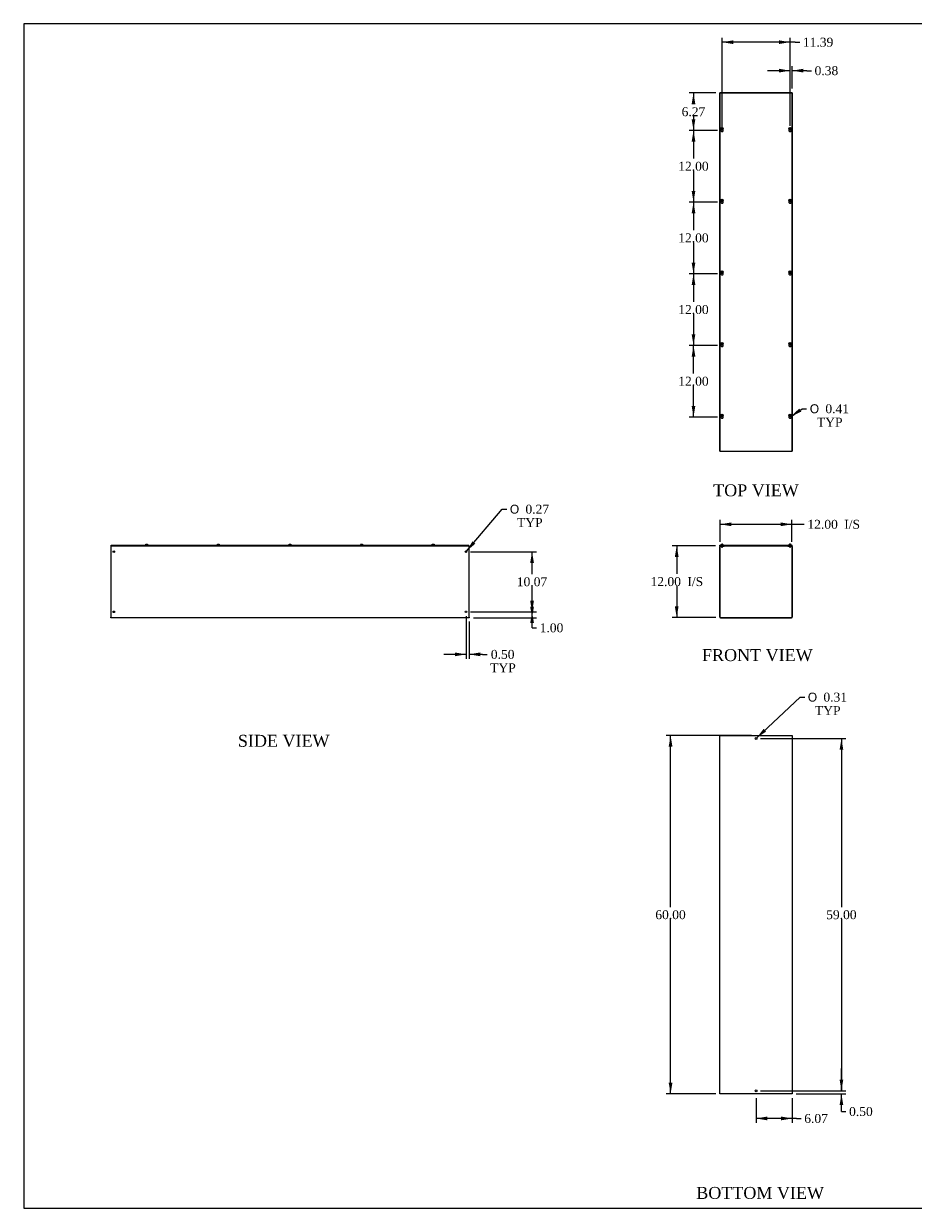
# Model space of a CAD drawing. Header units: inches. Extents: x 1 to 299, y -2 to 199.
# Tile 1 of 6: x 1 to 150, y 1 to 199. Entities that reach past the tile are written whole.
import ezdxf
from ezdxf.enums import TextEntityAlignment as Align

# ---------------------------------------------------------------- set-up
doc = ezdxf.new("R2010")
doc.units = ezdxf.units.IN
doc.header["$MEASUREMENT"] = 0
for name, color, linetype in [('COM56312-3', 7, 'Continuous'), ('COM56318-3', 7, 'Continuous'), ('Default', 7, 'Continuous'), ('QLB20316', 7, 'Continuous'), ('SCS19515', 7, 'Continuous')]:
    doc.layers.add(name, color=color, linetype=linetype)
doc.styles.add('SEACAD_Solid_Edge_ANSI1_Symbols', font='txt')
doc.styles.add('SEACAD_Times_New_Roman', font='times.ttf')
doc.dimstyles.new('HAMMOND_(STH_-_300x200)', dxfattribs={"dimtxt": 1.5, "dimasz": 1.875, "dimexe": 0.75, "dimexo": 0.75, "dimgap": 0.375, "dimtad": 0, "dimtih": 1, "dimtoh": 1, "dimzin": 0, "dimdsep": 46, "dimtxsty": 'SEACAD_Times_New_Roman', "dimblk1": '_SE_FILLED', "dimblk2": '_SE_FILLED', "dimsah": 1, "dimcen": 0.75, "dimadec": 0, "dimazin": 0, "dimtfac": 0.8, "dimtofl": 0, "dimtmove": 1, "dimatfit": 3, "dimfxl": 1, "dimtolj": 1, "dimtzin": 0, "dimarcsym": 0})

# ---------------------------------------------------------------- blocks, each defined once
blk = doc.blocks.new('SE')
at = {"layer": 'COM56312-3', "color": 7, "linetype": 'Continuous'}
for p, q in [((117.97, 99.55), (117.97, 111.4)), ((118.04, 99.55), (118.04, 111.4)), ((118.08, 111.51), (118.22, 111.51)), ((118.08, 111.44), (118.22, 111.44)), ((118.22, 111.44), (118.22, 111.51)), ((118.22, 111.44), (118.72, 111.44)), ((118.72, 111.44), (118.72, 111.51)), ((129.37, 111.51), (129.37, 111.44)), ((129.37, 111.44), (129.87, 111.44)), ((129.87, 111.51), (130.01, 111.51)), ((129.87, 111.44), (129.87, 111.51)), ((129.87, 111.44), (130.01, 111.44)), ((130.04, 111.4), (130.04, 99.55)), ((130.12, 111.4), (130.12, 99.55)), ((118.08, 99.51), (130.01, 99.51)), ((118.08, 99.44), (130.01, 99.44))]:
    blk.add_line(p, q, dxfattribs=at)
for centre, radius, start, end in [((118.08, 111.4), 0.108, 90, 180), ((118.08, 111.4), 0.036, 90, 180), ((130.01, 111.4), 0.108, 0, 90), ((130.01, 111.4), 0.036, 0, 90), ((118.08, 99.55), 0.108, 180, 270), ((118.08, 99.55), 0.036, 180, 270), ((130.01, 99.55), 0.108, 270, 0), ((130.01, 99.55), 0.036, 270, 0)]:
    blk.add_arc(centre, radius, start, end, dxfattribs=at)
at = {"layer": 'COM56318-3', "color": 7, "linetype": 'Continuous'}
for p, q in [((118, 111.59), (130.08, 111.59)), ((118, 111.51), (118, 111.59)), ((118, 111.51), (118.08, 111.51)), ((118.22, 111.51), (129.87, 111.51)), ((130.01, 111.51), (130.08, 111.51)), ((130.08, 111.51), (130.08, 111.59))]:
    blk.add_line(p, q, dxfattribs=at)
at = {"layer": 'QLB20316', "color": 7, "linetype": 'Continuous'}
for p, q in [((122.79, 111.51), (122.79, 111.48)), ((122.79, 111.48), (123.17, 111.48)), ((123.17, 111.48), (124.92, 111.48)), ((124.92, 111.48), (125.29, 111.48)), ((125.29, 111.51), (125.29, 111.48))]:
    blk.add_line(p, q, dxfattribs=at)
at = {"layer": 'SCS19515', "color": 7, "linetype": 'Continuous'}
for p, q in [((118.16, 111.67), (118.16, 111.61)), ((118.25, 111.76), (118.32, 111.76)), ((118.25, 111.44), (118.25, 111.31)), ((118.44, 111.31), (118.25, 111.31)), ((118.25, 111.31), (118.28, 111.28)), ((118.28, 111.28), (118.41, 111.28)), ((118.32, 111.76), (118.32, 111.69)), ((118.38, 111.69), (118.32, 111.69)), ((118.44, 111.76), (118.38, 111.76)), ((118.38, 111.69), (118.38, 111.76)), ((118.41, 111.28), (118.44, 111.31)), ((118.44, 111.31), (118.44, 111.44)), ((118.53, 111.61), (118.53, 111.67)), ((129.55, 111.67), (129.55, 111.61)), ((129.71, 111.76), (129.64, 111.76)), ((129.65, 111.44), (129.65, 111.31)), ((129.84, 111.31), (129.65, 111.31)), ((129.65, 111.31), (129.68, 111.28)), ((129.68, 111.28), (129.81, 111.28)), ((129.71, 111.76), (129.71, 111.69)), ((129.77, 111.69), (129.71, 111.69)), ((129.84, 111.76), (129.77, 111.76)), ((129.77, 111.69), (129.77, 111.76)), ((129.81, 111.28), (129.84, 111.31)), ((129.84, 111.31), (129.84, 111.44)), ((129.93, 111.61), (129.93, 111.67))]:
    blk.add_line(p, q, dxfattribs=at)
for centre, radius, start, end in [((118.25, 111.67), 0.09, 90, 180), ((118.18, 111.61), 0.025, 180, 270), ((118.44, 111.67), 0.09, 0, 90), ((118.51, 111.61), 0.025, 270, 0), ((129.64, 111.67), 0.09, 90, 180), ((129.58, 111.61), 0.025, 180, 270), ((129.84, 111.67), 0.09, 0, 90), ((129.9, 111.61), 0.025, 270, 0)]:
    blk.add_arc(centre, radius, start, end, dxfattribs=at)
blk = doc.blocks.new('SE1')
at = {"layer": 'COM56312-3', "color": 7, "linetype": 'Continuous'}
for p, q in [((117.97, 127.33), (117.97, 187.33)), ((118.08, 187.33), (117.97, 187.33)), ((118.22, 187.33), (118.08, 187.33)), ((129.87, 187.33), (118.22, 187.33)), ((118.22, 187.3), (118.22, 187.33)), ((130.01, 187.33), (129.87, 187.33)), ((129.87, 187.33), (129.87, 187.3)), ((130.12, 187.33), (130.01, 187.33)), ((130.12, 187.33), (130.12, 127.33)), ((117.97, 127.33), (118.08, 127.33)), ((118.08, 127.33), (118.22, 127.33)), ((118.22, 127.33), (118.22, 127.36)), ((118.22, 127.33), (129.87, 127.33)), ((129.87, 127.36), (129.87, 127.33)), ((129.87, 127.33), (130.01, 127.33)), ((130.01, 127.33), (130.12, 127.33))]:
    blk.add_line(p, q, dxfattribs=at)
at = {"layer": 'COM56318-3', "color": 7, "linetype": 'Continuous'}
for p, q in [((118, 187.3), (118, 127.36)), ((130.08, 187.3), (118, 187.3)), ((130.08, 127.36), (130.08, 187.3)), ((118, 127.36), (130.08, 127.36))]:
    blk.add_line(p, q, dxfattribs=at)
for centre in [(118.35, 181.06), (129.74, 181.06), (118.35, 169.06), (129.74, 169.06), (118.35, 157.06), (129.74, 157.06), (118.35, 145.06), (129.74, 145.06), (118.35, 133.06), (129.74, 133.06)]:
    blk.add_arc(centre, 0.203, 133.5511, 46.4489, dxfattribs=at)
at = {"layer": 'SCS19515', "color": 7, "linetype": 'Continuous'}
for p, q in [((118.27, 181.33), (118.32, 181.38)), ((118.32, 181.28), (118.27, 181.33)), ((118.32, 181.51), (118.32, 181.42)), ((118.32, 181.42), (118.32, 181.38)), ((118.32, 181.28), (118.32, 181.24)), ((118.32, 181.24), (118.32, 181.15)), ((118.38, 181.42), (118.38, 181.51)), ((118.38, 181.38), (118.38, 181.42)), ((118.38, 181.38), (118.43, 181.33)), ((118.43, 181.33), (118.38, 181.28)), ((118.38, 181.24), (118.38, 181.28)), ((118.38, 181.15), (118.38, 181.24)), ((129.66, 181.33), (129.71, 181.38)), ((129.71, 181.28), (129.66, 181.33)), ((129.71, 181.51), (129.71, 181.42)), ((129.71, 181.42), (129.71, 181.38)), ((129.71, 181.28), (129.71, 181.24)), ((129.71, 181.24), (129.71, 181.15)), ((129.77, 181.42), (129.77, 181.51)), ((129.77, 181.38), (129.77, 181.42)), ((129.77, 181.38), (129.82, 181.33)), ((129.82, 181.33), (129.77, 181.28)), ((129.77, 181.24), (129.77, 181.28)), ((129.77, 181.15), (129.77, 181.24)), ((118.27, 169.33), (118.32, 169.38)), ((118.32, 169.28), (118.27, 169.33)), ((118.32, 169.51), (118.32, 169.42)), ((118.32, 169.42), (118.32, 169.38)), ((118.32, 169.28), (118.32, 169.24)), ((118.32, 169.24), (118.32, 169.15)), ((118.38, 169.42), (118.38, 169.51)), ((118.38, 169.38), (118.38, 169.42)), ((118.38, 169.38), (118.43, 169.33)), ((118.43, 169.33), (118.38, 169.28)), ((118.38, 169.24), (118.38, 169.28)), ((118.38, 169.15), (118.38, 169.24)), ((129.66, 169.33), (129.71, 169.38)), ((129.71, 169.28), (129.66, 169.33)), ((129.71, 169.51), (129.71, 169.42)), ((129.71, 169.42), (129.71, 169.38)), ((129.71, 169.28), (129.71, 169.24)), ((129.71, 169.24), (129.71, 169.15)), ((129.77, 169.42), (129.77, 169.51)), ((129.77, 169.38), (129.77, 169.42)), ((129.77, 169.38), (129.82, 169.33)), ((129.82, 169.33), (129.77, 169.28)), ((129.77, 169.24), (129.77, 169.28)), ((129.77, 169.15), (129.77, 169.24)), ((118.27, 157.33), (118.32, 157.38)), ((118.32, 157.28), (118.27, 157.33)), ((118.32, 157.51), (118.32, 157.42)), ((118.32, 157.42), (118.32, 157.38)), ((118.32, 157.28), (118.32, 157.24)), ((118.32, 157.24), (118.32, 157.15)), ((118.38, 157.42), (118.38, 157.51)), ((118.38, 157.38), (118.38, 157.42)), ((118.38, 157.38), (118.43, 157.33)), ((118.43, 157.33), (118.38, 157.28)), ((118.38, 157.24), (118.38, 157.28)), ((118.38, 157.15), (118.38, 157.24)), ((129.66, 157.33), (129.71, 157.38)), ((129.71, 157.28), (129.66, 157.33)), ((129.71, 157.51), (129.71, 157.42)), ((129.71, 157.42), (129.71, 157.38)), ((129.71, 157.28), (129.71, 157.24)), ((129.71, 157.24), (129.71, 157.15)), ((129.77, 157.42), (129.77, 157.51)), ((129.77, 157.38), (129.77, 157.42)), ((129.77, 157.38), (129.82, 157.33)), ((129.82, 157.33), (129.77, 157.28)), ((129.77, 157.24), (129.77, 157.28)), ((129.77, 157.15), (129.77, 157.24)), ((118.27, 145.33), (118.32, 145.38)), ((118.32, 145.28), (118.27, 145.33)), ((118.32, 145.51), (118.32, 145.42)), ((118.32, 145.42), (118.32, 145.38)), ((118.32, 145.28), (118.32, 145.24)), ((118.32, 145.24), (118.32, 145.15)), ((118.38, 145.42), (118.38, 145.51)), ((118.38, 145.38), (118.38, 145.42)), ((118.38, 145.38), (118.43, 145.33)), ((118.43, 145.33), (118.38, 145.28)), ((118.38, 145.24), (118.38, 145.28)), ((118.38, 145.15), (118.38, 145.24)), ((129.66, 145.33), (129.71, 145.38)), ((129.71, 145.28), (129.66, 145.33)), ((129.71, 145.51), (129.71, 145.42)), ((129.71, 145.42), (129.71, 145.38)), ((129.71, 145.28), (129.71, 145.24)), ((129.71, 145.24), (129.71, 145.15)), ((129.77, 145.42), (129.77, 145.51)), ((129.77, 145.38), (129.77, 145.42)), ((129.77, 145.38), (129.82, 145.33)), ((129.82, 145.33), (129.77, 145.28)), ((129.77, 145.24), (129.77, 145.28)), ((129.77, 145.15), (129.77, 145.24)), ((118.27, 133.33), (118.32, 133.38)), ((118.32, 133.28), (118.27, 133.33)), ((118.32, 133.51), (118.32, 133.42)), ((118.32, 133.42), (118.32, 133.38)), ((118.32, 133.28), (118.32, 133.24)), ((118.32, 133.24), (118.32, 133.15)), ((118.38, 133.42), (118.38, 133.51)), ((118.38, 133.38), (118.38, 133.42)), ((118.38, 133.38), (118.43, 133.33)), ((118.43, 133.33), (118.38, 133.28)), ((118.38, 133.24), (118.38, 133.28)), ((118.38, 133.15), (118.38, 133.24)), ((129.66, 133.33), (129.71, 133.38)), ((129.71, 133.28), (129.66, 133.33)), ((129.71, 133.51), (129.71, 133.42)), ((129.71, 133.42), (129.71, 133.38)), ((129.71, 133.28), (129.71, 133.24)), ((129.71, 133.24), (129.71, 133.15)), ((129.77, 133.42), (129.77, 133.51)), ((129.77, 133.38), (129.77, 133.42)), ((129.77, 133.38), (129.82, 133.33)), ((129.82, 133.33), (129.77, 133.28)), ((129.77, 133.24), (129.77, 133.28)), ((129.77, 133.15), (129.77, 133.24))]:
    blk.add_line(p, q, dxfattribs=at)
for centre in [(118.35, 181.33), (129.74, 181.33), (118.35, 169.33), (129.74, 169.33), (118.35, 157.33), (129.74, 157.33), (118.35, 145.33), (129.74, 145.33), (118.35, 133.33), (129.74, 133.33)]:
    blk.add_circle(centre, 0.187, dxfattribs=at)
for centre, start, end in [((118.35, 181.33), 80.7303, 99.2697), ((118.35, 181.33), 260.7303, 279.2697), ((129.74, 181.33), 80.7303, 99.2697), ((129.74, 181.33), 260.7303, 279.2697), ((118.35, 169.33), 80.7303, 99.2697), ((118.35, 169.33), 260.7303, 279.2697), ((129.74, 169.33), 80.7303, 99.2697), ((129.74, 169.33), 260.7303, 279.2697), ((118.35, 157.33), 80.7303, 99.2697), ((118.35, 157.33), 260.7303, 279.2697), ((129.74, 157.33), 80.7303, 99.2697), ((129.74, 157.33), 260.7303, 279.2697), ((118.35, 145.33), 80.7303, 99.2697), ((118.35, 145.33), 260.7303, 279.2697), ((129.74, 145.33), 80.7303, 99.2697), ((129.74, 145.33), 260.7303, 279.2697), ((118.35, 133.33), 80.7303, 99.2697), ((118.35, 133.33), 260.7303, 279.2697), ((129.74, 133.33), 80.7303, 99.2697), ((129.74, 133.33), 260.7303, 279.2697)]:
    blk.add_arc(centre, 0.186, start, end, dxfattribs=at)
blk = doc.blocks.new('SE2')
at = {"layer": 'COM56312-3', "color": 7, "linetype": 'Continuous'}
for p, q in [((117.97, 79.73), (118.08, 79.73)), ((117.97, 19.73), (117.97, 79.73)), ((118.08, 79.73), (130.01, 79.73)), ((130.01, 79.73), (130.12, 79.73)), ((130.12, 79.73), (130.12, 19.73)), ((118.08, 19.73), (117.97, 19.73)), ((130.01, 19.73), (118.08, 19.73)), ((130.12, 19.73), (130.01, 19.73))]:
    blk.add_line(p, q, dxfattribs=at)
for centre in [(124.04, 79.23), (124.04, 20.23)]:
    blk.add_circle(centre, 0.156, dxfattribs=at)
blk = doc.blocks.new('SE4')
at = {"layer": 'COM56312-3', "color": 7, "linetype": 'Continuous'}
for p, q in [((15.97, 111.51), (16, 111.51)), ((15.97, 111.51), (15.97, 111.4)), ((15.97, 111.4), (15.97, 99.55)), ((75.94, 111.51), (75.97, 111.51)), ((75.97, 111.4), (75.97, 111.51)), ((75.97, 99.55), (75.97, 111.4)), ((15.97, 99.44), (15.97, 99.55)), ((75.97, 99.44), (15.97, 99.44)), ((75.97, 99.55), (75.97, 99.44))]:
    blk.add_line(p, q, dxfattribs=at)
for centre in [(16.47, 110.51), (75.47, 110.51), (16.47, 100.44), (75.47, 100.44)]:
    blk.add_circle(centre, 0.133, dxfattribs=at)
at = {"layer": 'COM56318-3', "color": 7, "linetype": 'Continuous'}
for p, q in [((16, 111.59), (75.94, 111.59)), ((16, 111.51), (16, 111.59)), ((16, 111.51), (75.94, 111.51)), ((75.94, 111.51), (75.94, 111.59))]:
    blk.add_line(p, q, dxfattribs=at)
at = {"layer": 'SCS19515', "color": 7, "linetype": 'Continuous'}
for p, q in [((21.78, 111.69), (21.78, 111.69)), ((21.78, 111.67), (21.78, 111.61)), ((21.88, 111.76), (22.06, 111.76)), ((22.15, 111.69), (22.15, 111.69)), ((22.16, 111.61), (22.16, 111.67)), ((33.78, 111.69), (33.78, 111.69)), ((33.78, 111.67), (33.78, 111.61)), ((33.88, 111.76), (34.06, 111.76)), ((34.15, 111.69), (34.15, 111.69)), ((34.16, 111.61), (34.16, 111.67)), ((45.78, 111.69), (45.78, 111.69)), ((45.78, 111.67), (45.78, 111.61)), ((45.88, 111.76), (46.06, 111.76)), ((46.15, 111.69), (46.15, 111.69)), ((46.16, 111.61), (46.16, 111.67)), ((57.78, 111.69), (57.78, 111.69)), ((57.78, 111.67), (57.78, 111.61)), ((57.88, 111.76), (58.06, 111.76)), ((58.15, 111.69), (58.15, 111.69)), ((58.16, 111.61), (58.16, 111.67)), ((69.78, 111.69), (69.78, 111.69)), ((69.78, 111.67), (69.78, 111.61)), ((69.88, 111.76), (70.06, 111.76)), ((70.15, 111.69), (70.15, 111.69)), ((70.16, 111.61), (70.16, 111.67))]:
    blk.add_line(p, q, dxfattribs=at)
for centre, radius, start, end in [((21.87, 111.67), 0.09, 170.4059, 180), ((21.81, 111.61), 0.025, 180, 270), ((22.13, 111.61), 0.025, 270, 0), ((22.07, 111.67), 0.09, 0, 9.5941), ((33.87, 111.67), 0.09, 170.4059, 180), ((33.81, 111.61), 0.025, 180, 270), ((34.13, 111.61), 0.025, 270, 0), ((34.07, 111.67), 0.09, 0, 9.5941), ((45.87, 111.67), 0.09, 170.4059, 180), ((45.81, 111.61), 0.025, 180, 270), ((46.13, 111.61), 0.025, 270, 0), ((46.07, 111.67), 0.09, 0, 9.5941), ((57.87, 111.67), 0.09, 170.4059, 180), ((57.81, 111.61), 0.025, 180, 270), ((58.13, 111.61), 0.025, 270, 0), ((58.07, 111.67), 0.09, 0, 9.5941), ((69.87, 111.67), 0.09, 170.4059, 180), ((69.81, 111.61), 0.025, 180, 270), ((70.13, 111.61), 0.025, 270, 0), ((70.07, 111.67), 0.09, 0, 9.5941)]:
    blk.add_arc(centre, radius, start, end, dxfattribs=at)
for points in [[(21.78, 111.69), (21.79, 111.69), (21.79, 111.7), (21.79, 111.71), (21.79, 111.71), (21.8, 111.72), (21.8, 111.73), (21.81, 111.74), (21.81, 111.74), (21.82, 111.75), (21.82, 111.75), (21.83, 111.76), (21.84, 111.76), (21.85, 111.76), (21.85, 111.76), (21.86, 111.76), (21.87, 111.76), (21.88, 111.76)], [(22.06, 111.76), (22.07, 111.76), (22.07, 111.76), (22.08, 111.76), (22.09, 111.76), (22.1, 111.76), (22.1, 111.76), (22.11, 111.75), (22.12, 111.75), (22.12, 111.74), (22.13, 111.74), (22.14, 111.73), (22.14, 111.72), (22.14, 111.71), (22.15, 111.71), (22.15, 111.7), (22.15, 111.69), (22.15, 111.69)], [(33.78, 111.69), (33.79, 111.69), (33.79, 111.7), (33.79, 111.71), (33.79, 111.71), (33.8, 111.72), (33.8, 111.73), (33.81, 111.74), (33.81, 111.74), (33.82, 111.75), (33.82, 111.75), (33.83, 111.76), (33.84, 111.76), (33.85, 111.76), (33.85, 111.76), (33.86, 111.76), (33.87, 111.76), (33.88, 111.76)], [(34.06, 111.76), (34.07, 111.76), (34.07, 111.76), (34.08, 111.76), (34.09, 111.76), (34.1, 111.76), (34.1, 111.76), (34.11, 111.75), (34.12, 111.75), (34.12, 111.74), (34.13, 111.74), (34.14, 111.73), (34.14, 111.72), (34.14, 111.71), (34.15, 111.71), (34.15, 111.7), (34.15, 111.69), (34.15, 111.69)], [(45.78, 111.69), (45.79, 111.69), (45.79, 111.7), (45.79, 111.71), (45.79, 111.71), (45.8, 111.72), (45.8, 111.73), (45.81, 111.74), (45.81, 111.74), (45.82, 111.75), (45.82, 111.75), (45.83, 111.76), (45.84, 111.76), (45.85, 111.76), (45.85, 111.76), (45.86, 111.76), (45.87, 111.76), (45.88, 111.76)], [(46.06, 111.76), (46.07, 111.76), (46.07, 111.76), (46.08, 111.76), (46.09, 111.76), (46.1, 111.76), (46.1, 111.76), (46.11, 111.75), (46.12, 111.75), (46.12, 111.74), (46.13, 111.74), (46.14, 111.73), (46.14, 111.72), (46.14, 111.71), (46.15, 111.71), (46.15, 111.7), (46.15, 111.69), (46.15, 111.69)], [(57.78, 111.69), (57.79, 111.69), (57.79, 111.7), (57.79, 111.71), (57.79, 111.71), (57.8, 111.72), (57.8, 111.73), (57.81, 111.74), (57.81, 111.74), (57.82, 111.75), (57.82, 111.75), (57.83, 111.76), (57.84, 111.76), (57.85, 111.76), (57.85, 111.76), (57.86, 111.76), (57.87, 111.76), (57.88, 111.76)], [(58.06, 111.76), (58.07, 111.76), (58.07, 111.76), (58.08, 111.76), (58.09, 111.76), (58.1, 111.76), (58.1, 111.76), (58.11, 111.75), (58.12, 111.75), (58.12, 111.74), (58.13, 111.74), (58.14, 111.73), (58.14, 111.72), (58.14, 111.71), (58.15, 111.71), (58.15, 111.7), (58.15, 111.69), (58.15, 111.69)], [(69.78, 111.69), (69.79, 111.69), (69.79, 111.7), (69.79, 111.71), (69.79, 111.71), (69.8, 111.72), (69.8, 111.73), (69.81, 111.74), (69.81, 111.74), (69.82, 111.75), (69.82, 111.75), (69.83, 111.76), (69.84, 111.76), (69.85, 111.76), (69.85, 111.76), (69.86, 111.76), (69.87, 111.76), (69.88, 111.76)], [(70.06, 111.76), (70.07, 111.76), (70.07, 111.76), (70.08, 111.76), (70.09, 111.76), (70.1, 111.76), (70.1, 111.76), (70.11, 111.75), (70.12, 111.75), (70.12, 111.74), (70.13, 111.74), (70.14, 111.73), (70.14, 111.72), (70.14, 111.71), (70.15, 111.71), (70.15, 111.7), (70.15, 111.69), (70.15, 111.69)]]:
    blk.add_open_spline(points, degree=3, knots=[0, 0, 0, 0, 0.125, 0.125, 0.25, 0.25, 0.375, 0.375, 0.5, 0.5, 0.625, 0.625, 0.75, 0.75, 0.875, 0.875, 1, 1, 1, 1], dxfattribs=at)
blk = doc.blocks.new('DMBLK1488')
at = {"layer": 'Default', "linetype": 'Continuous', "transparency": 16777216}
for points in [[(119.92, 115.41), (118.04, 115.1), (119.92, 114.79)], [(128.17, 115.41), (128.17, 114.79), (130.04, 115.1)]]:
    blk.add_hatch(color=7, dxfattribs=at).paths.add_polyline_path(points)
at = {"layer": 'Default', "color": 7, "linetype": 'Continuous', "transparency": 16777216}
for p, q in [((118.04, 112.15), (118.04, 115.85)), ((118.04, 115.1), (131.37, 115.1)), ((130.04, 112.15), (130.04, 115.85)), ((131.37, 115.1), (132.12, 115.1))]:
    blk.add_line(p, q, dxfattribs=at)
at = {"layer": 'Default', "color": 7, "linetype": 'Continuous', "transparency": 16777216, "style": 'SEACAD_Times_New_Roman'}
for s, p in [('12.00', (132.65, 115.85)), ('I/S', (138.82, 115.85))]:
    blk.add_text(s, height=1.5, dxfattribs=at).set_placement(p, align=Align.TOP_LEFT)
blk = doc.blocks.new('_SE_FILLED')
at = {"color": 0}
blk.add_line((0, 0), (-1, 0), dxfattribs=at)
blk.add_solid([(0, 0), (-1, -0.1665), (-1, 0.1665), (0, 0)], dxfattribs=at)
blk = doc.blocks.new('DMBLK1489')
at = {"layer": 'Default', "linetype": 'Continuous', "transparency": 16777216}
for points in [[(110.44, 109.64), (111.07, 109.64), (110.75, 111.51)], [(110.44, 101.39), (110.75, 99.51), (111.07, 101.39)]]:
    blk.add_hatch(color=7, dxfattribs=at).paths.add_polyline_path(points)
at = {"layer": 'Default', "color": 7, "linetype": 'Continuous', "transparency": 16777216}
for p, q in [((117.25, 111.51), (110, 111.51)), ((110.75, 111.51), (110.75, 106.79)), ((110.75, 104.76), (110.75, 99.51)), ((117.33, 99.51), (110, 99.51))]:
    blk.add_line(p, q, dxfattribs=at)
at = {"layer": 'Default', "color": 7, "linetype": 'Continuous', "transparency": 16777216, "style": 'SEACAD_Times_New_Roman'}
for s, p in [('12.00', (106.37, 106.26)), ('I/S', (112.54, 106.26))]:
    blk.add_text(s, height=1.5, dxfattribs=at).set_placement(p, align=Align.TOP_LEFT)
blk = doc.blocks.new('DMBLK1490')
at = {"layer": 'Default', "linetype": 'Continuous', "transparency": 16777216}
for points in [[(109.41, 77.86), (110.04, 77.86), (109.73, 79.73)], [(109.41, 21.61), (109.73, 19.73), (110.04, 21.61)]]:
    blk.add_hatch(color=7, dxfattribs=at).paths.add_polyline_path(points)
at = {"layer": 'Default', "color": 7, "linetype": 'Continuous', "transparency": 16777216}
for p, q in [((123.29, 79.73), (108.98, 79.73)), ((109.73, 51.01), (109.73, 79.73)), ((109.73, 19.73), (109.73, 48.98)), ((117.33, 19.73), (108.98, 19.73))]:
    blk.add_line(p, q, dxfattribs=at)
at = {"layer": 'Default', "color": 7, "linetype": 'Continuous', "transparency": 16777216, "style": 'SEACAD_Times_New_Roman'}
blk.add_text('60.00', height=1.5, dxfattribs=at).set_placement((107.17, 50.48), align=Align.TOP_LEFT)
blk = doc.blocks.new('DMBLK1491')
at = {"layer": 'Default', "linetype": 'Continuous', "transparency": 16777216}
for points in [[(125.92, 15.3), (125.92, 15.92), (124.04, 15.61)], [(128.24, 15.3), (130.12, 15.61), (128.24, 15.92)]]:
    blk.add_hatch(color=7, dxfattribs=at).paths.add_polyline_path(points)
at = {"layer": 'Default', "color": 7, "linetype": 'Continuous', "transparency": 16777216}
for p, q in [((124.04, 18.98), (124.04, 14.86)), ((130.12, 18.98), (130.12, 14.86)), ((130.84, 15.61), (124.04, 15.61)), ((130.84, 15.61), (131.59, 15.61))]:
    blk.add_line(p, q, dxfattribs=at)
at = {"layer": 'Default', "color": 7, "linetype": 'Continuous', "transparency": 16777216, "style": 'SEACAD_Times_New_Roman'}
blk.add_text('6.07', height=1.5, dxfattribs=at).set_placement((132.12, 16.36), align=Align.TOP_LEFT)
blk = doc.blocks.new('DMBLK1492')
at = {"layer": 'Default', "linetype": 'Continuous', "transparency": 16777216}
for points in [[(113.26, 143.18), (113.88, 143.18), (113.57, 145.06)], [(113.26, 134.93), (113.57, 133.06), (113.88, 134.93)]]:
    blk.add_hatch(color=7, dxfattribs=at).paths.add_polyline_path(points)
at = {"layer": 'Default', "color": 7, "linetype": 'Continuous', "transparency": 16777216}
for p, q in [((117.6, 145.06), (112.82, 145.06)), ((113.57, 140.33), (113.57, 145.06)), ((113.57, 133.06), (113.57, 138.31)), ((117.6, 133.06), (112.82, 133.06))]:
    blk.add_line(p, q, dxfattribs=at)
at = {"layer": 'Default', "color": 7, "linetype": 'Continuous', "transparency": 16777216, "style": 'SEACAD_Times_New_Roman'}
blk.add_text('12.00', height=1.5, dxfattribs=at).set_placement((111.01, 139.81), align=Align.TOP_LEFT)
blk = doc.blocks.new('DMBLK1493')
at = {"layer": 'Default', "linetype": 'Continuous', "transparency": 16777216}
blk.add_hatch(color=7, dxfattribs=at).paths.add_polyline_path([(131.28, 134.49), (129.91, 133.17), (131.63, 133.97)])
at = {"layer": 'Default', "color": 7, "linetype": 'Continuous', "transparency": 16777216}
for p, q in [((129.91, 133.17), (131.77, 134.45)), ((131.77, 134.45), (132.52, 134.45))]:
    blk.add_line(p, q, dxfattribs=at)
for s, style, p in [('O', 'SEACAD_Solid_Edge_ANSI1_Symbols', (133.05, 135.2)), ('0.41', 'SEACAD_Times_New_Roman', (135.66, 135.2)), ('TYP', 'SEACAD_Times_New_Roman', (134.25, 132.95))]:
    blk.add_text(s, height=1.5, dxfattribs=dict(at, style=style)).set_placement(p, align=Align.TOP_LEFT)
blk = doc.blocks.new('DMBLK1494')
at = {"layer": 'Default', "linetype": 'Continuous', "transparency": 16777216}
for points in [[(86.84, 101.31), (86.21, 101.31), (86.53, 99.44)], [(86.84, 98.56), (86.53, 100.44), (86.21, 98.56)]]:
    blk.add_hatch(color=7, dxfattribs=at).paths.add_polyline_path(points)
at = {"layer": 'Default', "color": 7, "linetype": 'Continuous', "transparency": 16777216}
for p, q in [((76.35, 100.44), (87.28, 100.44)), ((76.72, 99.44), (87.28, 99.44)), ((86.53, 97.77), (86.53, 100.44)), ((86.53, 97.77), (87.28, 97.77))]:
    blk.add_line(p, q, dxfattribs=at)
at = {"layer": 'Default', "color": 7, "linetype": 'Continuous', "transparency": 16777216, "style": 'SEACAD_Times_New_Roman'}
blk.add_text('1.00', height=1.5, dxfattribs=at).set_placement((87.8, 98.52), align=Align.TOP_LEFT)
blk = doc.blocks.new('DMBLK1499')
at = {"layer": 'Default', "linetype": 'Continuous', "transparency": 16777216}
for points in [[(113.26, 185.45), (113.88, 185.45), (113.57, 187.33)], [(113.26, 182.93), (113.57, 181.06), (113.88, 182.93)]]:
    blk.add_hatch(color=7, dxfattribs=at).paths.add_polyline_path(points)
at = {"layer": 'Default', "color": 7, "linetype": 'Continuous', "transparency": 16777216}
for p, q in [((117.33, 187.33), (112.82, 187.33)), ((113.57, 187.33), (113.57, 185.47)), ((113.57, 183.44), (113.57, 181.06)), ((117.6, 181.06), (112.82, 181.06))]:
    blk.add_line(p, q, dxfattribs=at)
at = {"layer": 'Default', "color": 7, "linetype": 'Continuous', "transparency": 16777216, "style": 'SEACAD_Times_New_Roman'}
blk.add_text('6.27', height=1.5, dxfattribs=at).set_placement((111.58, 184.94), align=Align.TOP_LEFT)
blk = doc.blocks.new('DMBLK1500')
at = {"layer": 'Default', "linetype": 'Continuous', "transparency": 16777216}
for points in [[(113.26, 179.18), (113.88, 179.18), (113.57, 181.06)], [(113.26, 170.93), (113.57, 169.06), (113.88, 170.93)]]:
    blk.add_hatch(color=7, dxfattribs=at).paths.add_polyline_path(points)
at = {"layer": 'Default', "color": 7, "linetype": 'Continuous', "transparency": 16777216}
for p, q in [((117.6, 181.06), (112.82, 181.06)), ((113.57, 181.06), (113.57, 176.33)), ((113.57, 174.31), (113.57, 169.06)), ((117.6, 169.06), (112.82, 169.06))]:
    blk.add_line(p, q, dxfattribs=at)
at = {"layer": 'Default', "color": 7, "linetype": 'Continuous', "transparency": 16777216, "style": 'SEACAD_Times_New_Roman'}
blk.add_text('12.00', height=1.5, dxfattribs=at).set_placement((111.01, 175.81), align=Align.TOP_LEFT)
blk = doc.blocks.new('DMBLK1501')
at = {"layer": 'Default', "linetype": 'Continuous', "transparency": 16777216}
for points in [[(113.26, 167.18), (113.88, 167.18), (113.57, 169.06)], [(113.26, 158.93), (113.57, 157.06), (113.88, 158.93)]]:
    blk.add_hatch(color=7, dxfattribs=at).paths.add_polyline_path(points)
at = {"layer": 'Default', "color": 7, "linetype": 'Continuous', "transparency": 16777216}
for p, q in [((117.6, 169.06), (112.82, 169.06)), ((113.57, 169.06), (113.57, 164.33)), ((113.57, 162.31), (113.57, 157.06)), ((117.6, 157.06), (112.82, 157.06))]:
    blk.add_line(p, q, dxfattribs=at)
at = {"layer": 'Default', "color": 7, "linetype": 'Continuous', "transparency": 16777216, "style": 'SEACAD_Times_New_Roman'}
blk.add_text('12.00', height=1.5, dxfattribs=at).set_placement((111.01, 163.81), align=Align.TOP_LEFT)
blk = doc.blocks.new('DMBLK1502')
at = {"layer": 'Default', "linetype": 'Continuous', "transparency": 16777216}
for points in [[(113.26, 155.18), (113.88, 155.18), (113.57, 157.06)], [(113.26, 146.93), (113.57, 145.06), (113.88, 146.93)]]:
    blk.add_hatch(color=7, dxfattribs=at).paths.add_polyline_path(points)
at = {"layer": 'Default', "color": 7, "linetype": 'Continuous', "transparency": 16777216}
for p, q in [((117.6, 157.06), (112.82, 157.06)), ((113.57, 157.06), (113.57, 152.33)), ((113.57, 150.31), (113.57, 145.06)), ((117.6, 145.06), (112.82, 145.06))]:
    blk.add_line(p, q, dxfattribs=at)
at = {"layer": 'Default', "color": 7, "linetype": 'Continuous', "transparency": 16777216, "style": 'SEACAD_Times_New_Roman'}
blk.add_text('12.00', height=1.5, dxfattribs=at).set_placement((111.01, 151.81), align=Align.TOP_LEFT)
blk = doc.blocks.new('DMBLK1503')
at = {"layer": 'Default', "linetype": 'Continuous', "transparency": 16777216}
for points in [[(127.87, 191.38), (127.87, 190.75), (129.74, 191.06)], [(131.99, 191.38), (130.12, 191.06), (131.99, 190.75)]]:
    blk.add_hatch(color=7, dxfattribs=at).paths.add_polyline_path(points)
at = {"layer": 'Default', "color": 7, "linetype": 'Continuous', "transparency": 16777216}
for p, q in [((129.74, 191.06), (125.99, 191.06)), ((129.74, 181.81), (129.74, 191.81)), ((130.12, 188.08), (130.12, 191.81)), ((132.58, 191.06), (130.12, 191.06)), ((132.58, 191.06), (133.33, 191.06))]:
    blk.add_line(p, q, dxfattribs=at)
at = {"layer": 'Default', "color": 7, "linetype": 'Continuous', "transparency": 16777216, "style": 'SEACAD_Times_New_Roman'}
blk.add_text('0.38', height=1.5, dxfattribs=at).set_placement((133.85, 191.81), align=Align.TOP_LEFT)
blk = doc.blocks.new('DMBLK1504')
at = {"layer": 'Default', "linetype": 'Continuous', "transparency": 16777216}
for points in [[(120.22, 196.14), (118.35, 195.83), (120.22, 195.52)], [(127.87, 196.14), (127.87, 195.52), (129.74, 195.83)]]:
    blk.add_hatch(color=7, dxfattribs=at).paths.add_polyline_path(points)
at = {"layer": 'Default', "color": 7, "linetype": 'Continuous', "transparency": 16777216}
for p, q in [((118.35, 181.6), (118.35, 196.58)), ((129.74, 181.81), (129.74, 196.58)), ((130.62, 195.83), (118.35, 195.83)), ((130.62, 195.83), (131.37, 195.83))]:
    blk.add_line(p, q, dxfattribs=at)
at = {"layer": 'Default', "color": 7, "linetype": 'Continuous', "transparency": 16777216, "style": 'SEACAD_Times_New_Roman'}
blk.add_text('11.39', height=1.5, dxfattribs=at).set_placement((131.89, 196.58), align=Align.TOP_LEFT)
blk = doc.blocks.new('DMBLK1505')
at = {"layer": 'Default', "linetype": 'Continuous', "transparency": 16777216}
for points in [[(86.84, 108.64), (86.53, 110.51), (86.21, 108.64)], [(86.84, 102.31), (86.21, 102.31), (86.53, 100.44)]]:
    blk.add_hatch(color=7, dxfattribs=at).paths.add_polyline_path(points)
at = {"layer": 'Default', "color": 7, "linetype": 'Continuous', "transparency": 16777216}
for p, q in [((76.22, 110.51), (87.28, 110.51)), ((86.53, 106.75), (86.53, 110.51)), ((86.53, 100.44), (86.53, 104.73)), ((76.22, 100.44), (87.28, 100.44))]:
    blk.add_line(p, q, dxfattribs=at)
at = {"layer": 'Default', "color": 7, "linetype": 'Continuous', "transparency": 16777216, "style": 'SEACAD_Times_New_Roman'}
blk.add_text('10.07', height=1.5, dxfattribs=at).set_placement((83.97, 106.23), align=Align.TOP_LEFT)
blk = doc.blocks.new('DMBLK1506')
at = {"layer": 'Default', "linetype": 'Continuous', "transparency": 16777216}
for points in [[(73.59, 93.01), (75.47, 93.32), (73.59, 93.64)], [(77.84, 93.01), (77.84, 93.64), (75.97, 93.32)]]:
    blk.add_hatch(color=7, dxfattribs=at).paths.add_polyline_path(points)
at = {"layer": 'Default', "color": 7, "linetype": 'Continuous', "transparency": 16777216}
for p, q in [((75.47, 99.69), (75.47, 92.57)), ((75.97, 98.8), (75.97, 92.57)), ((75.47, 93.32), (71.72, 93.32)), ((78.24, 93.32), (75.97, 93.32)), ((78.24, 93.32), (78.99, 93.32))]:
    blk.add_line(p, q, dxfattribs=at)
at = {"layer": 'Default', "color": 7, "linetype": 'Continuous', "transparency": 16777216, "style": 'SEACAD_Times_New_Roman'}
for s, p in [('0.50', (79.62, 94.07)), ('TYP', (79.52, 91.82))]:
    blk.add_text(s, height=1.5, dxfattribs=at).set_placement(p, align=Align.TOP_LEFT)
blk = doc.blocks.new('DMBLK1507')
at = {"layer": 'Default', "linetype": 'Continuous', "transparency": 16777216}
blk.add_hatch(color=7, dxfattribs=at).paths.add_polyline_path([(76.53, 112.24), (75.55, 110.61), (77.01, 111.84)])
at = {"layer": 'Default', "color": 7, "linetype": 'Continuous', "transparency": 16777216}
for p, q in [((75.55, 110.61), (81.54, 117.63)), ((81.54, 117.63), (82.29, 117.63))]:
    blk.add_line(p, q, dxfattribs=at)
for s, style, p in [('O', 'SEACAD_Solid_Edge_ANSI1_Symbols', (82.81, 118.38)), ('0.27', 'SEACAD_Times_New_Roman', (85.42, 118.38)), ('TYP', 'SEACAD_Times_New_Roman', (84.01, 116.13))]:
    blk.add_text(s, height=1.5, dxfattribs=dict(at, style=style)).set_placement(p, align=Align.TOP_LEFT)
blk = doc.blocks.new('DMBLK1508')
at = {"layer": 'Default', "linetype": 'Continuous', "transparency": 16777216}
for points in [[(138.66, 22.11), (138.04, 22.11), (138.35, 20.23)], [(138.66, 17.86), (138.35, 19.73), (138.04, 17.86)]]:
    blk.add_hatch(color=7, dxfattribs=at).paths.add_polyline_path(points)
at = {"layer": 'Default', "color": 7, "linetype": 'Continuous', "transparency": 16777216}
for p, q in [((138.35, 20.23), (138.35, 23.98)), ((124.79, 20.23), (139.1, 20.23)), ((130.76, 19.73), (139.1, 19.73)), ((138.35, 16.77), (138.35, 19.73)), ((138.35, 16.77), (139.1, 16.77))]:
    blk.add_line(p, q, dxfattribs=at)
at = {"layer": 'Default', "color": 7, "linetype": 'Continuous', "transparency": 16777216, "style": 'SEACAD_Times_New_Roman'}
blk.add_text('0.50', height=1.5, dxfattribs=at).set_placement((139.63, 17.52), align=Align.TOP_LEFT)
blk = doc.blocks.new('DMBLK1509')
at = {"layer": 'Default', "linetype": 'Continuous', "transparency": 16777216}
for points in [[(138.66, 77.36), (138.35, 79.23), (138.04, 77.36)], [(138.66, 22.11), (138.04, 22.11), (138.35, 20.23)]]:
    blk.add_hatch(color=7, dxfattribs=at).paths.add_polyline_path(points)
at = {"layer": 'Default', "color": 7, "linetype": 'Continuous', "transparency": 16777216}
for p, q in [((124.79, 79.23), (139.1, 79.23)), ((138.35, 79.23), (138.35, 51.01)), ((138.35, 48.98), (138.35, 20.23)), ((124.79, 20.23), (139.1, 20.23))]:
    blk.add_line(p, q, dxfattribs=at)
at = {"layer": 'Default', "color": 7, "linetype": 'Continuous', "transparency": 16777216, "style": 'SEACAD_Times_New_Roman'}
blk.add_text('59.00', height=1.5, dxfattribs=at).set_placement((135.79, 50.48), align=Align.TOP_LEFT)
blk = doc.blocks.new('DMBLK1510')
at = {"layer": 'Default', "linetype": 'Continuous', "transparency": 16777216}
blk.add_hatch(color=7, dxfattribs=at).paths.add_polyline_path([(125.31, 80.85), (124.16, 79.34), (125.74, 80.39)])
at = {"layer": 'Default', "color": 7, "linetype": 'Continuous', "transparency": 16777216}
for p, q in [((124.16, 79.34), (131.45, 86.16)), ((131.45, 86.16), (132.2, 86.16))]:
    blk.add_line(p, q, dxfattribs=at)
for s, style, p in [('O', 'SEACAD_Solid_Edge_ANSI1_Symbols', (132.72, 86.91)), ('0.31', 'SEACAD_Times_New_Roman', (135.33, 86.91)), ('TYP', 'SEACAD_Times_New_Roman', (133.92, 84.66))]:
    blk.add_text(s, height=1.5, dxfattribs=dict(at, style=style)).set_placement(p, align=Align.TOP_LEFT)
blk = doc.blocks.new('BORDER')
at = {"layer": 'Default', "color": 7, "linetype": 'Continuous'}
for p, q in [((0, 27.86), (-41.86, 27.86)), ((-41.86, 27.86), (-41.86, 0)), ((-41.86, 0), (0, 0))]:
    blk.add_line(p, q, dxfattribs=at)

msp = doc.modelspace()

# ---------------------------------------------------------------- block references
at = {"layer": 'Default', "color": 7, "xscale": 7.12, "yscale": 7.12, "zscale": 7.12}
msp.add_blockref('BORDER', (299.411, 0.564), dxfattribs=at)
at = {"layer": 'Default'}
for name in ['SE1', 'SE4', 'SE', 'SE2']:
    msp.add_blockref(name, (0, 0), dxfattribs=at)

# ---------------------------------------------------------------- texts
at = {"layer": 'Default', "color": 7, "linetype": 'Continuous', "style": 'SEACAD_Times_New_Roman'}
for s, p in [('TOP VIEW', (116.862, 121.796)), ('FRONT VIEW', (114.992, 94.197)), ('SIDE VIEW', (37.25, 79.848)), ('BOTTOM VIEW', (114.032, 4.145))]:
    msp.add_text(s, height=2, dxfattribs=at).set_placement(p, align=Align.TOP_LEFT)

# ---------------------------------------------------------------- dimensions: what is measured, and where the dimension line sits
at = {"layer": 'Default', "color": 7, "linetype": 'Continuous'}
for base, p1, p2, text, picture, middle in [((118.347, 195.831), (129.741, 181.057), (118.347, 180.854), '\\A1;<>', 'DMBLK1504', (131.367, 195.831)), ((129.741105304, 191.063164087), (130.116105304, 187.329293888), (129.741105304, 181.057293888), '\\A1;<>', 'DMBLK1503', (133.32994837, 191.063164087)), ((75.468, 93.323), (75.968, 99.547), (75.468, 100.439), '\\A1;<>\\PTYP', 'DMBLK1506', (78.992, 93.323)), ((124.044, 15.612), (130.116, 19.734), (124.044, 19.734), '\\A1;<>', 'DMBLK1491', (131.593, 15.612))]:
    dim = msp.add_linear_dim(base=base, p1=p1, p2=p2, text=text, dimstyle='HAMMOND_(STH_-_300x200)', dxfattribs=at)
    dim.commit()
    dim.dimension.update_dxf_attribs({"geometry": picture, "text_midpoint": middle, "dimtype": 160})
for base, p1, p2, angle, text, picture, middle, dimtype in [((113.571, 181.057), (118.08, 187.329), (118.347, 181.057), 90, '\\A1;<>', 'DMBLK1499', (113.571, 184.193), 160), ((113.571, 181.057), (118.347, 181.057), (118.347, 169.057), 270, '\\A1;<>', 'DMBLK1500', (113.571, 175.057), 161), ((113.571, 169.057), (118.347, 169.057), (118.347, 157.057), 270, '\\A1;<>', 'DMBLK1501', (113.571, 163.057), 161), ((113.571, 157.057), (118.347, 157.057), (118.347, 145.057), 270, '\\A1;<>', 'DMBLK1502', (113.571, 151.057), 161), ((113.571, 133.057), (118.347, 133.057), (118.347, 145.057), 90, '\\A1;<>', 'DMBLK1492', (113.571, 139.057), 161), ((110.755, 99.511), (130.085, 111.511), (130.008, 99.511), 90, '\\A1;<> I/S', 'DMBLK1489', (110.755, 105.511), 160), ((86.527, 100.439), (75.468, 100.439), (75.468, 110.511), 90, '\\A1;<>', 'DMBLK1505', (86.527, 105.475), 161), ((109.726, 79.734), (118.08, 19.734), (124.044, 79.734), 90, '\\A1;<>', 'DMBLK1490', (109.726, 49.734), 160), ((138.351, 79.234), (124.044, 79.234), (124.044, 20.234), 270, '\\A1;<>', 'DMBLK1509', (138.351, 49.734), 161)]:
    dim = msp.add_linear_dim(base=base, p1=p1, p2=p2, angle=angle, text=text, dimstyle='HAMMOND_(STH_-_300x200)', override={"dimtmove": 0}, dxfattribs=at)
    dim.commit()
    dim.dimension.update_dxf_attribs({"geometry": picture, "text_midpoint": middle, "dimtype": dimtype})
for p1, p2, picture, middle in [((129.573, 132.943), (129.909, 133.172), 'DMBLK1493', (132.525, 134.447)), ((75.382, 110.41), (75.555, 110.613), 'DMBLK1507', (82.287, 117.627)), ((123.93, 79.127), (124.158, 79.341), 'DMBLK1510', (132.196, 86.159))]:
    dim = msp.add_diameter_dim_2p(p1=p1, p2=p2, text='\\A1;<>\\PTYP', dimstyle='HAMMOND_(STH_-_300x200)', override={"dimtmove": 0}, dxfattribs=at)
    dim.commit()
    dim.dimension.update_dxf_attribs({"geometry": picture, "text_midpoint": middle, "dimtype": 163})
for base, p1, p2, angle, text, picture, middle, dimtype in [((118.044, 115.1), (118.044, 111.403), (130.044, 111.403), 0, '\\A1;<> I/S', 'DMBLK1488', (132.125, 115.1), 161), ((86.527, 100.439), (75.968, 99.439), (75.601, 100.439), 90, '\\A1;<>', 'DMBLK1494', (87.277, 97.773), 160), ((138.351, 20.234), (130.008, 19.734), (124.044, 20.234), 90, '\\A1;<>', 'DMBLK1508', (139.101, 16.766), 160)]:
    dim = msp.add_linear_dim(base=base, p1=p1, p2=p2, angle=angle, text=text, dimstyle='HAMMOND_(STH_-_300x200)', dxfattribs=at)
    dim.commit()
    dim.dimension.update_dxf_attribs({"geometry": picture, "text_midpoint": middle, "dimtype": dimtype})

doc.saveas('drawing.dxf')
